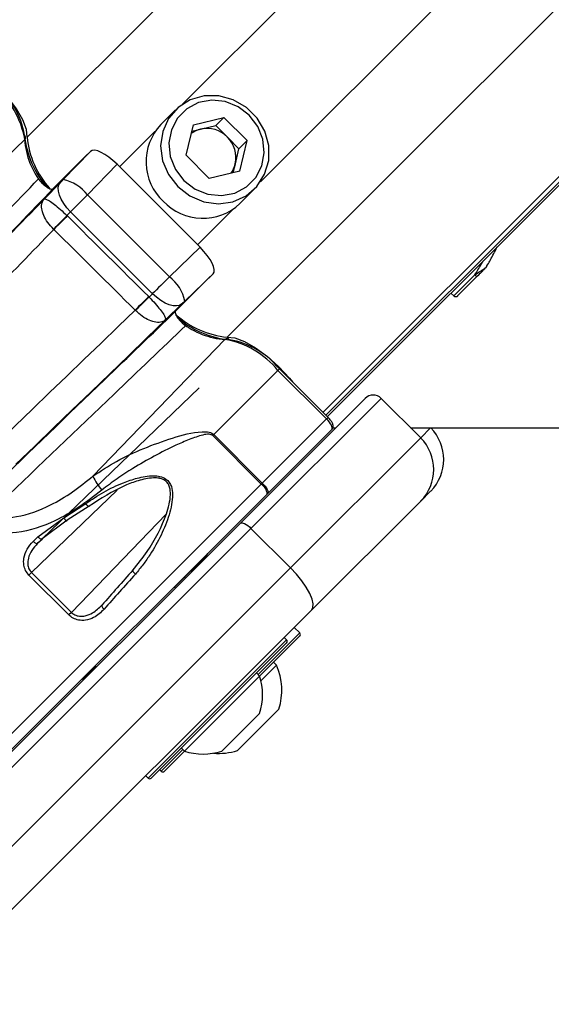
# Model space of a CAD drawing. Header units: millimetres. Extents: x 1591 to 17407, y 888 to 16227.
# Tile 41 of 78: x 3757 to 3852, y 10277 to 10453. Entities that reach past the tile are written whole.
import ezdxf

# ---------------------------------------------------------------- set-up
doc = ezdxf.new("R2010")
doc.units = ezdxf.units.MM
doc.layers.add('COMPONENT_GEOMETRY', color=7, linetype='Continuous')
doc.styles.add('SLDTEXTSTYLE1', font='TXT', dxfattribs={"width": 0.75})
doc.dimstyles.new('SLDDIMSTYLE0', dxfattribs={"dimtxt": 100, "dimasz": 6.604, "dimexe": 0, "dimexo": 0.0625, "dimgap": 25, "dimtad": 0, "dimtih": 1, "dimtoh": 1, "dimdec": 0, "dimlfac": 0.5, "dimrnd": 1e-09, "dimzin": 12, "dimdsep": 46, "dimtxsty": 'SLDTEXTSTYLE1', "dimsah": 1, "dimcen": 0.09, "dimadec": 0, "dimazin": 3, "dimtfac": 1, "dimtdec": 0, "dimtofl": 0, "dimtmove": 0, "dimatfit": 3, "dimfxl": 1, "dimfrac": 2, "dimtolj": 1, "dimtzin": 12, "dimarcsym": 0})

# ---------------------------------------------------------------- blocks, each defined once
blk = doc.blocks.new('_D')
at = {"layer": 'COMPONENT_GEOMETRY', "color": 7, "ltscale": 2}
for p, q in [((8879.1, 12946.13), (8879.1, 8407.68)), ((2657.77, 9298.99), (2657.77, 8407.68)), ((2657.77, 8414.03), (5620.66, 8414.03)), ((8879.1, 8414.03), (5916.21, 8414.03))]:
    blk.add_line(p, q, dxfattribs=at)
for points in [[(2657.77, 8414.03), (2664.37, 8413.02), (2664.37, 8415.05)], [(8879.1, 8414.03), (8872.5, 8415.05), (8872.5, 8413.02)]]:
    blk.add_solid(points, dxfattribs=at)
at = {"layer": 'COMPONENT_GEOMETRY', "color": 7, "ltscale": 2, "insert": (5620.66, 8463.56), "char_height": 100, "attachment_point": 1, "style": 'SLDTEXTSTYLE1'}
blk.add_mtext('3111', dxfattribs=at)

msp = doc.modelspace()

# ---------------------------------------------------------------- linework, layer by layer
at = {"color": 8, "linetype": 'Continuous', "lineweight": 25, "ltscale": 2}
for p, q in [((3758.09, 10432), (4972.74, 11646.65)), ((3793.87, 10396.22), (5008.52, 11610.87)), ((3810.99, 10382.79), (5021.35, 11593.15)), ((3811.49, 10382.29), (4801.98, 11372.78)), ((3785.87, 10437.93), (3823.48, 10475.54)), ((3799.8, 10424), (3837.41, 10461.61)), ((3774.64, 10426.69), (3780.95, 10433.01)), ((3788.56, 10412.77), (3794.87, 10419.08)), ((3834.36, 10403.61), (3838.11, 10407.35)), ((3802.94, 10390.27), (3803.23, 10390.55)), ((3811.62, 10381.59), (3811.91, 10381.87)), ((3828.45, 10378.19), (3830.23, 10379.97)), ((3750.93, 10320.9), (3799.96, 10369.92)), ((3774.21, 10368.85), (3758.89, 10354.09)), ((3766.03, 10346.96), (3782.96, 10364.57)), ((3759.98, 10359.33), (3760.84, 10360.15)), ((3779.73, 10317.31), (3804.48, 10342.06)), ((3799.39, 10335.83), (3806.75, 10343.2)), ((3806.75, 10343.2), (3806.83, 10343.28)), ((3782.08, 10318.53), (3785.95, 10322.4))]:
    msp.add_line(p, q, dxfattribs=at)
at = {"color": 7, "linetype": 'Continuous', "lineweight": 25, "ltscale": 2}
for p, q in [((3811.77, 10382.02), (4033.9, 10604.14)), ((3784.61, 10436.88), (3782, 10434.27)), ((3787.81, 10434.25), (3793.27, 10435.55)), ((3791.82, 10434.1), (3793.27, 10435.55)), ((3797.42, 10431.4), (3793.27, 10435.55)), ((3786.51, 10428.79), (3787.81, 10434.25)), ((3789.09, 10433.45), (3791.82, 10434.1)), ((3793.9, 10432.03), (3791.82, 10434.1)), ((3787.54, 10433.08), (3789.09, 10433.45)), ((3795.97, 10429.95), (3793.9, 10432.03)), ((3733.21, 10407.99), (3757.68, 10431.6)), ((3795.32, 10427.22), (3795.97, 10429.95)), ((3795.97, 10429.95), (3797.42, 10431.4)), ((3796.12, 10425.95), (3797.42, 10431.4)), ((3768.62, 10428.67), (3762.72, 10422.77)), ((3764.54, 10424.42), (3769.42, 10429.47)), ((3769.42, 10429.47), (3768.56, 10428.61)), ((3786.51, 10428.79), (3790.66, 10424.64)), ((3774.17, 10427.16), (3768.87, 10421.67)), ((3774.17, 10427.16), (3789.03, 10412.3)), ((3794.95, 10425.67), (3795.32, 10427.22)), ((3796.12, 10425.95), (3790.66, 10424.64)), ((3761.14, 10420.92), (3764.05, 10423.91)), ((3768.87, 10421.67), (3783.54, 10407)), ((3796.14, 10420.13), (3798.75, 10422.74)), ((3765.87, 10418.66), (3765.22, 10417.99)), ((3765.22, 10417.99), (3765.28, 10417.93)), ((3780.53, 10404), (3765.87, 10418.66)), ((3762.87, 10415.51), (3762.84, 10415.53)), ((3783.54, 10407), (3789.03, 10412.3)), ((3840.24, 10408.86), (3840.42, 10409.18)), ((3791.34, 10407.55), (3786.29, 10402.67)), ((3791.34, 10407.55), (3790.49, 10406.7)), ((3838.62, 10407.17), (3835.06, 10403.61)), ((3790.55, 10406.76), (3784.64, 10400.85)), ((3779.91, 10403.4), (3780.53, 10404)), ((3833.85, 10404.1), (3834.36, 10403.61)), ((3779.82, 10403.49), (3779.91, 10403.4)), ((3785.78, 10402.18), (3782.84, 10399.32)), ((3777.45, 10401.01), (3777.4, 10401.06)), ((3769.86, 10371.34), (3793.47, 10395.81)), ((3791.46, 10378.79), (3802.94, 10390.27)), ((3811.62, 10381.59), (3802.94, 10390.27)), ((3811.91, 10381.87), (3803.23, 10390.55)), ((3760.8, 10360.13), (3788.83, 10387.13)), ((3796.22, 10362.93), (3818.55, 10385.26)), ((3821.38, 10385.26), (3798.11, 10362)), ((3821.38, 10385.26), (3828.45, 10378.19)), ((3800.14, 10370.11), (3811.62, 10381.59)), ((3812.56, 10379.7), (3801.1, 10368.23)), ((3812.75, 10380.01), (3813.3, 10380.01)), ((3830.19, 10380.02), (3830.23, 10379.97)), ((3791.46, 10378.79), (3791.28, 10378.6)), ((3799.96, 10369.92), (3791.28, 10378.6)), ((3791.46, 10378.79), (3800.14, 10370.11)), ((3805.19, 10354.93), (3828.45, 10378.19)), ((3799.96, 10369.92), (3800.14, 10370.11)), ((3830.23, 10368.66), (3828.45, 10366.88)), ((3801.04, 10368.17), (3753.76, 10320.9)), ((3801.1, 10368.23), (3801.04, 10368.17)), ((3828.45, 10366.88), (3808.91, 10347.34)), ((3764.66, 10363.9), (3768.58, 10366.44)), ((3769.18, 10365.95), (3765.25, 10363.46)), ((3760.03, 10360.49), (3764.66, 10363.9)), ((3765.25, 10363.46), (3760.8, 10360.13)), ((3736.24, 10302.95), (3796.22, 10362.93)), ((3798.11, 10362), (3738.14, 10302.02)), ((3798.11, 10362), (3805.19, 10354.93)), ((3784.47, 10351.46), (3790.15, 10357.14)), ((3745.21, 10294.95), (3805.19, 10354.93)), ((3758.43, 10353.63), (3758.89, 10354.09)), ((3765.57, 10346.5), (3758.43, 10353.63)), ((3758.89, 10354.09), (3766.03, 10346.96)), ((3786.39, 10353.1), (3786.25, 10353.25)), ((3786.39, 10353.1), (3786.25, 10353.25)), ((3784.61, 10351.32), (3784.4, 10351.53)), ((3784.61, 10351.32), (3784.4, 10351.53)), ((3808.91, 10347.34), (3748.93, 10287.36)), ((3766.03, 10346.96), (3765.57, 10346.5)), ((3806.83, 10343.28), (3805.84, 10344.27)), ((3806.75, 10342.64), (3799.65, 10335.54)), ((3804.48, 10342.06), (3804.05, 10342.48)), ((3806.83, 10342.71), (3806.75, 10342.64)), ((3804.48, 10341.49), (3780.29, 10317.31)), ((3768.21, 10335.21), (3770.32, 10337.32)), ((3770.25, 10337.39), (3770.47, 10337.18)), ((3770.25, 10337.39), (3770.47, 10337.18)), ((3802.7, 10337.51), (3799.89, 10334.7)), ((3802.7, 10337.51), (3802.16, 10338.04)), ((3799.64, 10335.58), (3786.21, 10322.15)), ((3799.64, 10335.58), (3799.1, 10336.12)), ((3803.12, 10329.66), (3795.69, 10322.24)), ((3799.63, 10328.87), (3792.92, 10322.15)), ((3785.67, 10322.68), (3786.21, 10322.15)), ((3786.25, 10322.13), (3782.64, 10318.53)), ((3779.3, 10317.73), (3779.73, 10317.31)), ((3781.8, 10318.81), (3782.08, 10318.53))]:
    msp.add_line(p, q, dxfattribs=at)
at = {"color": 7, "linetype": 'Continuous', "lineweight": 25, "ltscale": 2, "flags": 128}
for points in [[(3758.09, 10432), (3757.96, 10433.38), (3757.31, 10435.11), (3756.18, 10437.08), (3754.64, 10439.17), (3752.79, 10441.23), (3750.75, 10443.14), (3750.09, 10443.69)], [(3785.03, 10423.16), (3787.18, 10421.5), (3789.67, 10420.45), (3792.31, 10420.1), (3794.9, 10420.47), (3797.25, 10421.53), (3799.18, 10423.21), (3800.56, 10425.37), (3801.29, 10427.86), (3801.29, 10430.5), (3800.59, 10433.09), (3799.22, 10435.43), (3797.3, 10437.35), (3794.95, 10438.72), (3792.37, 10439.42), (3789.73, 10439.42), (3787.24, 10438.69), (3785.08, 10437.31), (3783.4, 10435.38), (3782.34, 10433.03), (3781.97, 10430.44), (3782.32, 10427.8), (3783.37, 10425.31), (3785.03, 10423.16)], [(3786.12, 10424.25), (3788.11, 10422.73), (3790.41, 10421.81), (3792.84, 10421.56), (3795.2, 10422.01), (3797.29, 10423.1), (3798.96, 10424.77), (3800.06, 10426.87), (3800.5, 10429.22), (3800.25, 10431.65), (3799.33, 10433.95), (3797.81, 10435.94), (3795.82, 10437.46), (3793.52, 10438.38), (3791.09, 10438.63), (3788.74, 10438.19), (3786.64, 10437.09), (3784.97, 10435.42), (3783.88, 10433.33), (3783.43, 10430.97), (3783.68, 10428.54), (3784.6, 10426.24), (3786.12, 10424.25)], [(3765.87, 10418.66), (3765.22, 10419.37), (3764.65, 10420.12), (3764.2, 10420.89), (3763.88, 10421.63), (3763.7, 10422.33), (3763.66, 10422.96), (3763.78, 10423.49), (3764.05, 10423.91)], [(3765.22, 10417.99), (3764.95, 10417.71), (3764.66, 10417.41), (3764.37, 10417.11), (3764.07, 10416.8), (3763.76, 10416.48), (3763.45, 10416.17), (3763.14, 10415.85), (3762.84, 10415.53)], [(3765.28, 10417.93), (3765, 10417.65), (3764.71, 10417.36), (3764.41, 10417.06), (3764.11, 10416.76), (3763.8, 10416.44), (3763.49, 10416.13), (3763.18, 10415.82), (3762.87, 10415.51)], [(3838.11, 10407.35), (3838.18, 10407.29), (3838.26, 10407.23), (3838.33, 10407.19), (3838.4, 10407.16), (3838.47, 10407.14), (3838.53, 10407.14), (3838.58, 10407.15), (3838.62, 10407.17)], [(3790.55, 10406.76), (3790.54, 10406.75), (3790.54, 10406.75), (3790.53, 10406.74), (3790.52, 10406.73), (3790.51, 10406.72), (3790.5, 10406.72), (3790.5, 10406.71), (3790.49, 10406.7)], [(3785.78, 10402.18), (3785.36, 10401.91), (3784.83, 10401.8), (3784.2, 10401.83), (3783.5, 10402.01), (3782.76, 10402.33), (3781.99, 10402.78), (3781.24, 10403.35), (3780.53, 10404)], [(3779.82, 10403.49), (3779.54, 10403.21), (3779.25, 10402.92), (3778.95, 10402.62), (3778.65, 10402.31), (3778.34, 10402), (3778.02, 10401.69), (3777.71, 10401.37), (3777.4, 10401.06)], [(3779.91, 10403.4), (3779.63, 10403.12), (3779.33, 10402.84), (3779.03, 10402.55), (3778.71, 10402.24), (3778.4, 10401.94), (3778.08, 10401.63), (3777.76, 10401.32), (3777.45, 10401.01)], [(3752.89, 10377.38), (3755.97, 10380.36), (3759.05, 10383.33), (3762.12, 10386.3), (3765.19, 10389.26), (3768.25, 10392.22), (3771.31, 10395.17), (3774.36, 10398.12), (3777.4, 10401.06)], [(3782.84, 10399.32), (3779.52, 10396.11), (3776.19, 10392.9), (3772.86, 10389.68), (3769.52, 10386.45), (3766.17, 10383.22), (3762.82, 10379.98), (3759.46, 10376.74), (3756.1, 10373.48)], [(3793.87, 10396.22), (3795.25, 10396.09), (3796.98, 10395.44), (3798.95, 10394.31), (3801.04, 10392.77), (3803.1, 10390.92), (3805.01, 10388.88), (3805.56, 10388.22)], [(3826.62, 10380.02), (4399.98, 10380.05), (5029.34, 10380.08), (5669.94, 10380.09), (6310.54, 10380.1)], [(3800.14, 10370.11), (3800.41, 10369.82), (3800.65, 10369.53), (3800.85, 10369.24), (3801.01, 10368.97), (3801.11, 10368.73), (3801.17, 10368.52), (3801.16, 10368.35), (3801.1, 10368.23)], [(3769.18, 10365.95), (3769.17, 10365.91), (3769.13, 10365.9), (3769.07, 10365.93), (3768.99, 10365.98), (3768.9, 10366.07), (3768.8, 10366.18), (3768.69, 10366.3), (3768.58, 10366.44)], [(3764.66, 10363.9), (3764.76, 10363.74), (3764.86, 10363.61), (3764.96, 10363.49), (3765.05, 10363.41), (3765.13, 10363.36), (3765.19, 10363.36), (3765.24, 10363.39), (3765.25, 10363.46)], [(3796.22, 10362.93), (3796.34, 10363), (3796.51, 10363.01), (3796.72, 10362.96), (3796.97, 10362.86), (3797.25, 10362.7), (3797.54, 10362.5), (3797.83, 10362.26), (3798.11, 10362)], [(3759.19, 10359.67), (3759.3, 10359.57), (3759.42, 10359.47), (3759.54, 10359.4), (3759.65, 10359.34), (3759.76, 10359.3), (3759.85, 10359.29), (3759.92, 10359.3), (3759.98, 10359.33)], [(3760.03, 10360.49), (3760.14, 10360.38), (3760.26, 10360.29), (3760.37, 10360.21), (3760.48, 10360.15), (3760.59, 10360.11), (3760.67, 10360.09), (3760.75, 10360.1), (3760.8, 10360.13)], [(3777, 10354.52), (3776.98, 10354.48), (3776.98, 10354.43), (3777.01, 10354.35), (3777.06, 10354.26), (3777.13, 10354.16), (3777.22, 10354.06), (3777.33, 10353.94), (3777.45, 10353.83)], [(3808.91, 10347.34), (3809.18, 10347.82), (3809.22, 10348.51), (3809.03, 10349.36), (3808.62, 10350.36), (3808, 10351.46), (3807.2, 10352.62), (3806.25, 10353.79), (3805.19, 10354.93)], [(3771.49, 10348.29), (3771.45, 10348.24), (3771.44, 10348.17), (3771.45, 10348.08), (3771.49, 10347.98), (3771.55, 10347.87), (3771.64, 10347.75), (3771.74, 10347.64), (3771.85, 10347.53)]]:
    msp.add_lwpolyline(points, dxfattribs=at)
at = {"color": 7, "linetype": 'Continuous', "lineweight": 25, "ltscale": 4}
for centre, radius, start, end in [((3742.3, 10428.96), 15.6, 9.7385, 50.9042), ((3743.1, 10429.88), 14.75, 9.7385, 50.9042), ((3789.06, 10427.62), 9.7, 136.7531, 226.7979), ((3790.22, 10428.43), 5.15, 44.3774, 102.5941), ((3757.32, 10431.97), 0.515, 313.9079, 52.2067), ((3774.16, 10433.97), 16.6, 185.5141, 221.8248), ((3774.09, 10433.56), 16.07, 185.5537, 222.0633), ((3790.15, 10428.98), 4.59, 103.3406, 126.1803), ((3790.29, 10428.35), 5.15, 347.4059, 45.6226), ((3790.85, 10428.28), 4.59, 323.8197, 346.6594), ((3763.19, 10417.51), 7.04, 36.2316, 78.9262), ((3789.49, 10427.19), 9.7, 223.2021, 313.2469), ((3839.91, 10408.85), 0.272, 315.172, 337.9703), ((3565.77, 10203.9), 202, 90, 24.5732), ((3779.38, 10401.32), 7.04, 11.0738, 53.7684), ((3565.77, 10203.9), 200, 65.6403, 24.3597), ((3834.71, 10403.97), 0.5, 226, 315), ((3795.43, 10412.23), 16.08, 227.906, 264.4412), ((3565.77, 10203.9), 196, 66.0814, 23.9186), ((3795.82, 10412.18), 16.49, 228.5086, 264.5418), ((3793.84, 10395.45), 0.515, 37.7933, 136.0921), ((3790.83, 10380.43), 15.6, 39.0958, 80.2615), ((3791.75, 10381.23), 14.75, 39.0958, 80.2615), ((3819.96, 10383.85), 2, 45, 135), ((3824.58, 10374.32), 8, 315, 45), ((3822.79, 10372.53), 8, 315, 45), ((3778.56, 10375.19), 9.51, 203.9204, 221.8428), ((3798.55, 10367.85), 2.5, 7.3527, 55.8652), ((3789.44, 10357.85), 1, 315, 340.8419), ((3804.19, 10341.77), 0.4, 315, 45), ((3806.54, 10342.99), 0.4, 315, 45), ((3792.33, 10333.02), 11.29, 342.7009, 23.3898), ((3767.5, 10335.91), 1, 289.1581, 315), ((3789.55, 10332.24), 10.63, 341.5409, 18.3384), ((3789.55, 10332.24), 10.63, 251.6616, 288.4591), ((3792.33, 10333.02), 11.29, 265.2595, 287.2991), ((3780.01, 10317.59), 0.4, 225, 315), ((3782.36, 10318.81), 0.4, 225, 315)]:
    msp.add_arc(centre, radius, start, end, dxfattribs=at)
at = {"color": 8, "linetype": 'Continuous', "lineweight": 25, "ltscale": 4}
for centre, radius, start, end in [((3771.08, 10432.32), 13.43, 183.0618, 220.1632), ((3794.41, 10409.65), 13.87, 231.6412, 266.1269)]:
    msp.add_arc(centre, radius, start, end, dxfattribs=at)
at = {"color": 7, "linetype": 'Continuous', "lineweight": 25, "ltscale": 4}
for centre, major_axis, ratio, start_param, end_param in [((3772.96, 10425.93), (-3.53, 3.54), 0.344879, 4.715168, 6.283824), ((3715.86, 10376.72), (226.11, 233.7), 0.005671, 4.941789, 4.942062), ((3764.39, 10424.27), (0.695, 0.719), 0.005673, 4.188182, 4.920396), ((3767.99, 10420.79), (4.23, 4.25), 0.000946, 4.188273, 4.920487), ((3715.86, 10376.72), (226.11, 233.7), 0.005671, 4.792781, 4.908167), ((17147.15, -3501.6), (-17804.88, 18161.45), 0.011404, 5.573167, 5.574404), ((3719.45, 10373.24), (229.7, 237.18), 0.005499, 4.792789, 4.896869), ((17145.38, -3503.37), (-17803.07, 18163.17), 0.011234, 5.573169, 5.574406), ((3787.8, 10411.09), (3.54, -3.53), 0.344879, 6.282547, 7.851202), ((3782.66, 10406.12), (4.25, 4.23), 0.000946, 1.362699, 2.094912), ((3786.14, 10402.52), (0.719, 0.695), 0.005673, 1.36279, 2.095003), ((3811.15, 10381.11), (-1.41, 1.41), 0.336637, 3.141593, 4.712389), ((3775.75, 10375.28), (40.24, 38.96), 0.005875, 1.966418, 1.989078), ((3776.3, 10374.71), (39.67, 38.39), 0.00596, 1.96642, 1.989081), ((3788.6, 10362.38), (37.45, 40.61), 0.059649, 1.820396, 1.979494), ((3789.19, 10361.84), (38.02, 41.18), 0.058799, 1.820465, 1.979562)]:
    msp.add_ellipse(centre, major_axis=major_axis, ratio=ratio, start_param=start_param, end_param=end_param, dxfattribs=at)
at = {"color": 7, "linetype": 'Continuous', "lineweight": 25, "ltscale": 2}
for points, knots in [([(3728.75, 10391.75), (3735.14, 10398.42), (3745.6, 10409.36), (3756.07, 10420.31), (3760.15, 10424.57)], [0, 0, 0, 0, 0.610672, 1, 1, 1, 1]), ([(3760.15, 10424.57), (3760.27, 10424.41), (3760.5, 10424.07), (3760.98, 10423.58), (3761.49, 10423.15), (3761.98, 10422.84), (3762.39, 10422.69), (3762.62, 10422.69), (3762.7, 10422.75), (3762.72, 10422.77)], [0, 0, 0, 0, 0.15705, 0.314102, 0.471129, 0.628117, 0.785073, 0.942021, 1, 1, 1, 1]), ([(3762.72, 10422.77), (3758.64, 10418.53), (3748.14, 10407.64), (3737.65, 10396.76), (3731.24, 10390.11)], [0, 0, 0, 0, 0.388949, 1, 1, 1, 1]), ([(3762.84, 10415.53), (3762.47, 10415.93), (3761.73, 10416.74), (3761, 10418.05), (3760.64, 10419.29), (3760.7, 10420.26), (3760.97, 10420.74), (3761.14, 10420.92), (3761.14, 10420.92)], [0, 0, 0, 0, 0.184504, 0.375518, 0.581526, 0.809314, 0.994346, 1, 1, 1, 1]), ([(3761.14, 10420.92), (3761.14, 10420.92), (3761.19, 10420.97), (3761.4, 10420.97), (3761.99, 10420.68), (3762.91, 10420.03), (3764.02, 10419.11), (3764.82, 10418.36), (3765.22, 10417.99)], [0, 0, 0, 0, 0.005646, 0.190561, 0.418487, 0.624684, 0.815707, 1, 1, 1, 1]), ([(3840.42, 10409.18), (3840.59, 10409.47), (3841.14, 10410.46), (3841.74, 10411.59), (3842.1, 10412.34), (3842.11, 10412.36)], [0, 0, 0, 0, 0.288499, 0.975019, 1, 1, 1, 1]), ([(3840.26, 10408.88), (3840.26, 10408.88), (3840.22, 10408.8), (3840.16, 10408.73), (3840.11, 10408.66)], [0, 0, 0, 0, 0.028633, 1, 1, 1, 1]), ([(3840.17, 10408.75), (3840.2, 10408.79), (3840.24, 10408.83), (3840.26, 10408.88), (3840.26, 10408.88)], [0, 0, 0, 0, 0.971383, 1, 1, 1, 1]), ([(3838.11, 10407.35), (3838.16, 10407.39), (3838.42, 10407.56), (3838.83, 10407.83), (3839.32, 10408.16), (3839.65, 10408.38), (3839.89, 10408.55), (3840.07, 10408.67), (3840.14, 10408.73), (3840.17, 10408.75)], [0, 0, 0, 0, 0.070103, 0.395135, 0.587131, 0.731052, 0.841657, 0.936351, 1, 1, 1, 1]), ([(3840.11, 10408.66), (3840.09, 10408.64), (3840.04, 10408.59), (3839.84, 10408.39), (3839.38, 10407.93), (3838.94, 10407.5), (3838.66, 10407.21), (3838.62, 10407.17)], [0, 0, 0, 0, 0.045344, 0.125649, 0.375686, 0.92411, 1, 1, 1, 1]), ([(3779.91, 10403.4), (3780.28, 10403), (3781.03, 10402.2), (3781.94, 10401.09), (3782.6, 10400.17), (3782.89, 10399.57), (3782.88, 10399.37), (3782.84, 10399.32), (3782.84, 10399.32)], [0, 0, 0, 0, 0.1842, 0.375146, 0.581304, 0.809251, 0.994375, 1, 1, 1, 1]), ([(3751.98, 10369.37), (3758.63, 10375.78), (3769.51, 10386.27), (3780.4, 10396.77), (3784.64, 10400.85)], [0, 0, 0, 0, 0.611051, 1, 1, 1, 1]), ([(3782.84, 10399.32), (3782.83, 10399.31), (3782.65, 10399.15), (3782.18, 10398.88), (3781.2, 10398.82), (3779.97, 10399.18), (3778.66, 10399.9), (3777.85, 10400.65), (3777.45, 10401.01)], [0, 0, 0, 0, 0.005633, 0.190875, 0.418683, 0.624651, 0.815589, 1, 1, 1, 1]), ([(3784.64, 10400.85), (3784.6, 10400.78), (3784.53, 10400.65), (3784.64, 10400.27), (3784.89, 10399.8), (3785.28, 10399.3), (3785.76, 10398.81), (3786.16, 10398.47), (3786.38, 10398.32), (3786.44, 10398.28)], [0, 0, 0, 0, 0.156971, 0.313942, 0.470894, 0.627843, 0.784815, 0.941826, 1, 1, 1, 1]), ([(3786.44, 10398.28), (3782.18, 10394.2), (3771.23, 10383.73), (3760.29, 10373.27), (3753.62, 10366.88)], [0, 0, 0, 0, 0.389328, 1, 1, 1, 1]), ([(3812.56, 10379.7), (3812.63, 10379.79), (3812.76, 10379.96), (3812.81, 10380.28), (3812.76, 10380.64), (3812.57, 10381.06), (3812.25, 10381.51), (3812, 10381.78), (3811.91, 10381.87)], [0, 0, 0, 0, 0.136412, 0.259363, 0.401807, 0.617369, 0.859617, 1, 1, 1, 1]), ([(3769.86, 10371.34), (3771.24, 10372.25), (3774.08, 10374.15), (3778.93, 10376.39), (3784.06, 10378.2), (3787.98, 10379.33), (3790.4, 10379.31), (3791.12, 10379.08), (3791.36, 10378.88), (3791.46, 10378.79)], [0, 0, 0, 0, 0.216045, 0.446069, 0.676223, 0.906069, 0.960964, 0.982482, 1, 1, 1, 1]), ([(3791.28, 10378.6), (3791.21, 10378.66), (3791.14, 10378.72), (3790.92, 10378.81), (3790.39, 10378.9), (3789.46, 10378.72), (3788.29, 10378.36), (3786.68, 10377.75), (3784.17, 10376.65), (3780.78, 10374.95), (3777.26, 10372.93), (3774.13, 10370.9), (3772.36, 10369.54), (3771.47, 10368.85)], [0, 0, 0, 0, 0.010772, 0.013387, 0.03112, 0.081713, 0.138967, 0.196579, 0.312775, 0.506379, 0.701621, 0.850271, 1, 1, 1, 1]), ([(3748.66, 10364.83), (3749.43, 10364.58), (3751.88, 10363.79), (3756.64, 10363.87), (3761.75, 10365.73), (3766.23, 10368.45), (3768.65, 10370.37), (3769.86, 10371.34)], [0, 0, 0, 0, 0.103954, 0.330894, 0.610164, 0.804937, 1, 1, 1, 1]), ([(3768.58, 10366.44), (3769.63, 10367.15), (3771.75, 10368.58), (3774.89, 10370.06), (3777.41, 10370.92), (3779.22, 10371.32), (3780.58, 10371.45), (3781.85, 10371.35), (3782.86, 10370.95), (3783.54, 10370.26), (3784, 10369.31), (3784.15, 10367.93), (3783.95, 10366.22), (3783.49, 10364.4), (3782.84, 10362.58), (3781.78, 10360.17), (3780.44, 10357.8), (3778.86, 10355.5), (3777.92, 10354.39), (3777.45, 10353.83)], [0, 0, 0, 0, 0.110467, 0.223154, 0.298255, 0.339908, 0.382171, 0.415364, 0.448777, 0.472891, 0.496968, 0.53824, 0.59033, 0.643876, 0.69987, 0.756256, 0.87127, 0.935394, 1, 1, 1, 1]), ([(3777, 10354.52), (3777.89, 10355.61), (3780.35, 10358.64), (3782.69, 10363.27), (3783.8, 10367.3), (3783.68, 10369.19), (3783.29, 10370.07), (3782.71, 10370.66), (3782.13, 10370.88), (3781.44, 10371.03), (3780.1, 10371.08), (3778.02, 10370.6), (3774.03, 10369.13), (3771.26, 10367.31), (3769.18, 10365.95)], [0, 0, 0, 0, 0.12991, 0.359387, 0.464769, 0.505001, 0.527937, 0.550681, 0.578411, 0.582677, 0.615146, 0.698783, 0.774581, 1, 1, 1, 1]), ([(3771.47, 10368.85), (3770.13, 10367.81), (3767.45, 10365.73), (3762.44, 10362.85), (3756.68, 10360.95), (3750.3, 10361.16), (3745.3, 10363.19), (3742.85, 10365.36), (3741.95, 10366.16)], [0, 0, 0, 0, 0.151687, 0.303172, 0.526485, 0.711728, 0.894443, 1, 1, 1, 1]), ([(3758.43, 10353.63), (3758.21, 10353.9), (3757.77, 10354.43), (3757.44, 10355.52), (3757.47, 10356.85), (3758.02, 10358.36), (3758.79, 10359.23), (3759.19, 10359.67)], [0, 0, 0, 0, 0.142347, 0.284676, 0.473251, 0.728841, 1, 1, 1, 1]), ([(3759.98, 10359.33), (3759.6, 10358.92), (3758.88, 10358.13), (3758.29, 10356.81), (3758.17, 10355.66), (3758.37, 10354.74), (3758.72, 10354.31), (3758.89, 10354.09)], [0, 0, 0, 0, 0.283974, 0.545536, 0.731752, 0.867421, 1, 1, 1, 1]), ([(3771.85, 10347.53), (3771.27, 10346.97), (3770.31, 10346.06), (3768.65, 10345.51), (3767.36, 10345.52), (3766.32, 10345.86), (3765.8, 10346.3), (3765.57, 10346.5)], [0, 0, 0, 0, 0.343371, 0.565902, 0.738595, 0.878696, 1, 1, 1, 1]), ([(3766.03, 10346.96), (3766.22, 10346.8), (3766.63, 10346.46), (3767.52, 10346.24), (3768.62, 10346.33), (3770.08, 10346.93), (3770.96, 10347.77), (3771.49, 10348.29)], [0, 0, 0, 0, 0.112579, 0.245384, 0.414973, 0.641274, 1, 1, 1, 1])]:
    msp.add_open_spline(points, degree=3, knots=knots, dxfattribs=at)
at = {"color": 8, "linetype": 'Continuous', "lineweight": 25, "ltscale": 2}
msp.add_open_spline([(3838.11, 10407.35), (3838.5, 10407.97), (3839, 10408.77), (3839.51, 10409.67), (3839.62, 10409.87)], degree=3, knots=[0, 0, 0, 0, 0.7726388, 1, 1, 1, 1], dxfattribs=at)

# ---------------------------------------------------------------- dimensions: what is measured, and where the dimension line sits
at = {"layer": 'COMPONENT_GEOMETRY', "color": 7, "ltscale": 2}
dim = msp.add_linear_dim(base=(2657.77, 8414.03), p1=(8879.1, 12948.67), p2=(2657.77, 9301.53), dimstyle='SLDDIMSTYLE0', dxfattribs=at)
dim.commit()
dim.dimension.update_dxf_attribs({"geometry": '_D', "text_midpoint": (5768.44, 8414.03), "dimtype": 160})

doc.saveas('drawing.dxf')
